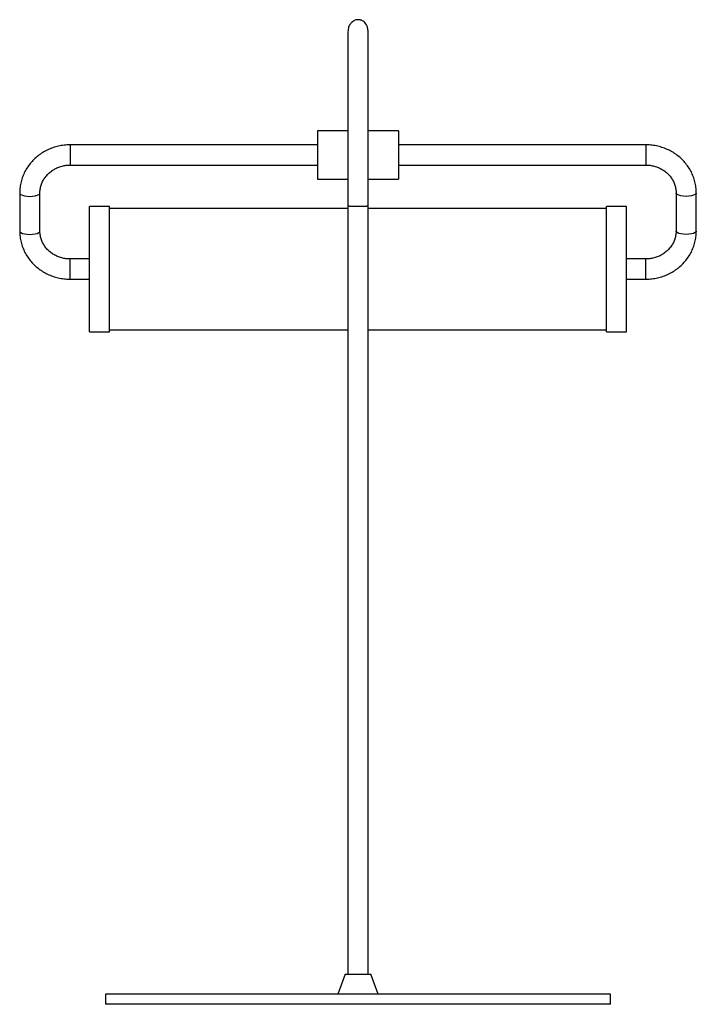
# Paper-space layout '_Izquierda' of a CAD drawing. Header units: millimetres. Extents: x -168 to 168, y -254 to 233.
import ezdxf

# ---------------------------------------------------------------- set-up
doc = ezdxf.new("R2010")
doc.units = ezdxf.units.MM

psp = doc.layouts.new('_Izquierda')

# ---------------------------------------------------------------- linework, layer by layer
at = {"color": 7, "linetype": 'Continuous', "lineweight": 25}
for p, q in [((-5, 178.42), (-20, 178.42)), ((-20, 178.42), (-20, 154.42)), ((20, 178.42), (5, 178.42)), ((20, 178.42), (20, 154.42)), ((-20, 171.42), (-142.5, 171.42)), ((142.5, 171.42), (20, 171.42)), ((-142.5, 161.42), (-20, 161.42)), ((20, 161.42), (142.5, 161.42)), ((-20, 154.42), (-5, 154.42)), ((5, 154.42), (20, 154.42)), ((-167.5, 147.59), (-167.5, 128.76)), ((-157.5, 128.76), (-157.5, 147.59)), ((157.5, 147.59), (157.5, 128.76)), ((167.5, 128.76), (167.5, 147.59)), ((-123, 140.93), (-133, 140.93)), ((-133, 78.93), (-133, 140.93)), ((-123, 78.93), (-123, 140.93)), ((-5, 139.93), (-123, 139.93)), ((123, 139.93), (5, 139.93)), ((133, 140.93), (123, 140.93)), ((123, 78.93), (123, 140.93)), ((133, 78.93), (133, 140.93)), ((-133, 114.93), (-142.5, 114.93)), ((142.5, 114.93), (133, 114.93)), ((-142.5, 104.93), (-133, 104.93)), ((133, 104.93), (142.5, 104.93)), ((-133, 78.93), (-123, 78.93)), ((-123, 79.93), (-5, 79.93)), ((5, 79.93), (123, 79.93)), ((123, 78.93), (133, 78.93)), ((-6.36, -239.08), (-10, -249.08)), ((-6.36, -239.08), (6.36, -239.08)), ((10, -249.08), (6.36, -239.08)), ((-125, -249.08), (-125, -254.08)), ((125, -249.08), (-125, -249.08)), ((125, -254.08), (125, -249.08)), ((125, -254.08), (-125, -254.08))]:
    psp.add_line(p, q, dxfattribs=at)
at = {"color": 8, "linetype": 'Continuous', "lineweight": 25}
for p, q in [((-142.5, 171.42), (-142.5, 161.42)), ((142.5, 171.42), (142.5, 161.42)), ((-142.5, 104.93), (-142.5, 114.93)), ((142.5, 104.93), (142.5, 114.93))]:
    psp.add_line(p, q, dxfattribs=at)
at = {"color": 8, "linetype": 'Continuous', "lineweight": 25, "flags": 128}
for points in [[(-167.5, 147.59), (-167.39, 147.25), (-166.94, 146.81), (-166.15, 146.44), (-165.09, 146.15), (-163.84, 145.97), (-162.49, 145.91), (-161.14, 145.97), (-159.89, 146.15), (-158.84, 146.44), (-158.06, 146.82), (-157.6, 147.25), (-157.5, 147.59)], [(167.5, 147.59), (167.39, 147.25), (166.94, 146.81), (166.15, 146.44), (165.09, 146.15), (163.84, 145.97), (162.49, 145.91), (161.14, 145.97), (159.89, 146.15), (158.84, 146.44), (158.06, 146.82), (157.6, 147.25), (157.5, 147.59)], [(-167.5, 128.76), (-167.39, 128.41), (-166.94, 127.98), (-166.15, 127.61), (-165.09, 127.32), (-163.84, 127.14), (-162.49, 127.08), (-161.14, 127.14), (-159.89, 127.32), (-158.84, 127.61), (-158.06, 127.99), (-157.6, 128.42), (-157.5, 128.76)], [(167.5, 128.76), (167.39, 128.41), (166.94, 127.98), (166.15, 127.61), (165.09, 127.32), (163.84, 127.14), (162.49, 127.08), (161.14, 127.14), (159.89, 127.32), (158.84, 127.61), (158.06, 127.99), (157.6, 128.42), (157.5, 128.76)]]:
    psp.add_lwpolyline(points, dxfattribs=at)
at = {"color": 7, "linetype": 'Continuous', "lineweight": 25}
for points, knots in [([(5, 227.43), (4.95, 228.11), (4.86, 229.38), (4.21, 230.9), (3.45, 231.94), (2.7, 232.59), (2.03, 232.97), (1.53, 233.16), (1.17, 233.26), (0.98, 233.3), (0.83, 233.33), (0.73, 233.34), (0.64, 233.36), (0.5, 233.37), (0.26, 233.39), (-0.04, 233.4), (-0.49, 233.37), (-1.09, 233.26), (-1.89, 232.98), (-2.84, 232.39), (-3.86, 231.33), (-4.79, 229.66), (-4.93, 228.2), (-5, 227.43)], [0, 0, 0, 0, 0.116876, 0.218496, 0.30385, 0.372558, 0.42466, 0.460531, 0.472683, 0.48138, 0.484708, 0.487654, 0.490738, 0.494181, 0.502516, 0.519452, 0.542732, 0.584829, 0.6401, 0.709104, 0.792298, 0.889656, 1, 1, 1, 1]), ([(-5, 227.43), (-5, 227.03), (-5, 226.25), (-5, 224.49), (-5, 222.16), (-5, 219.15), (-5, 215.69), (-5, 212.48), (-5, 209.69), (-5, 207.1), (-5, 204.67), (-5, 201.88), (-5, 198.3), (-5, 193.57), (-5, 187.77), (-5, 181.7), (-5, 175.61), (-5, 169.73), (-5, 163.3), (-5, 156.32), (-5, 148.82), (-5, 143.65), (-5, 140.99)], [0, 0, 0, 0, 0.055998, 0.108594, 0.157789, 0.225185, 0.284928, 0.327216, 0.364603, 0.39709, 0.424675, 0.452046, 0.493267, 0.54228, 0.599083, 0.663675, 0.711073, 0.761933, 0.816255, 0.874039, 0.935288, 1, 1, 1, 1]), ([(5, 140.99), (5, 143.29), (5, 147.75), (5, 154.2), (5, 161.05), (5, 168.07), (5, 174.62), (5, 179.86), (5, 183.96), (5, 187.42), (5, 190.45), (5, 193.69), (5, 197.52), (5, 202.05), (5, 206.93), (5, 211.32), (5, 215.11), (5, 218.3), (5, 221.25), (5, 223.85), (5, 226.04), (5, 226.96), (5, 227.43)], [0, 0, 0, 0, 0.056003, 0.108601, 0.157796, 0.22519, 0.284934, 0.327222, 0.364609, 0.397096, 0.424681, 0.452052, 0.493273, 0.542286, 0.599089, 0.663681, 0.711079, 0.761939, 0.816261, 0.874047, 0.935293, 1, 1, 1, 1]), ([(-142.5, 171.42), (-143.04, 171.41), (-144.53, 171.39), (-146.94, 171.09), (-149.69, 170.47), (-152.35, 169.55), (-154.89, 168.35), (-157.27, 166.89), (-159.46, 165.17), (-161.43, 163.24), (-163.16, 161.1), (-164.63, 158.8), (-165.81, 156.35), (-166.7, 153.79), (-167.27, 151.16), (-167.48, 149.08), (-167.5, 147.89), (-167.5, 147.59)], [0, 0, 0, 0, 0.041739, 0.11396, 0.186216, 0.258464, 0.330683, 0.402851, 0.474946, 0.546948, 0.618839, 0.690607, 0.762245, 0.833757, 0.905153, 0.976455, 1, 1, 1, 1]), ([(167.5, 147.59), (167.49, 148.12), (167.46, 149.55), (167.15, 151.85), (166.5, 154.46), (165.54, 156.98), (164.29, 159.38), (162.76, 161.64), (160.99, 163.71), (158.97, 165.59), (156.75, 167.24), (154.35, 168.64), (151.79, 169.77), (149.12, 170.63), (146.36, 171.19), (144.14, 171.4), (142.85, 171.42), (142.5, 171.42)], [0, 0, 0, 0, 0.042337, 0.113515, 0.184704, 0.255918, 0.327187, 0.39854, 0.469996, 0.541567, 0.613258, 0.685064, 0.75698, 0.828993, 0.901089, 0.973252, 1, 1, 1, 1]), ([(-157.5, 147.59), (-157.49, 147.89), (-157.47, 148.85), (-157.22, 150.48), (-156.61, 152.41), (-155.71, 154.25), (-154.52, 155.94), (-153.08, 157.46), (-151.43, 158.76), (-149.59, 159.83), (-147.6, 160.65), (-145.51, 161.19), (-143.79, 161.4), (-142.79, 161.42), (-142.5, 161.42)], [0, 0, 0, 0, 0.041788, 0.135651, 0.229467, 0.32294, 0.415919, 0.508346, 0.600239, 0.691665, 0.782707, 0.873456, 0.963993, 1, 1, 1, 1]), ([(142.5, 161.42), (142.84, 161.42), (143.89, 161.4), (145.65, 161.16), (147.73, 160.61), (149.69, 159.78), (151.5, 158.71), (153.13, 157.41), (154.54, 155.91), (155.71, 154.24), (156.61, 152.43), (157.21, 150.52), (157.47, 148.89), (157.49, 147.91), (157.5, 147.59)], [0, 0, 0, 0, 0.042298, 0.132579, 0.222906, 0.313292, 0.403826, 0.494606, 0.585738, 0.677329, 0.769466, 0.862192, 0.955476, 1, 1, 1, 1]), ([(-5, 141.39), (-5, 138.54), (-5, 133.11), (-5, 125.35), (-5, 118.35), (-5, 112.02), (-5, 106.29), (-5, 100.38), (-5, 94.42), (-5, 88.53), (-5, 83.46), (-5, 79.07), (-5, 73.89), (-5, 67.73), (-5, 60), (-5, 51.83), (-5, 43.22), (-5, 32.34), (-5, 19.1), (-5, 3.08), (-5, -11.99), (-5, -25.64), (-5, -37.38), (-5, -46.73), (-5, -53.74), (-5, -58.81), (-5, -64.29), (-5, -70.48), (-5, -77.32), (-5, -84.85), (-5, -93.11), (-5, -102.3), (-5, -112.5), (-5, -123.81), (-5, -135.59), (-5, -147.78), (-5, -160.36), (-5, -174.05), (-5, -187.76), (-5, -201.39), (-5, -214.86), (-5, -227.51), (-5, -235.69), (-5, -239.08)], [0, 0, 0, 0, 0.0206413, 0.0393084, 0.0562782, 0.0717801, 0.086, 0.0990852, 0.1165488, 0.1320446, 0.1457327, 0.1577031, 0.1684036, 0.189495, 0.211042, 0.2374775, 0.2645014, 0.2915047, 0.3397435, 0.3878967, 0.4358318, 0.4697717, 0.5016997, 0.5311985, 0.5441336, 0.5567332, 0.5707671, 0.5865803, 0.6043028, 0.6229826, 0.6436592, 0.6665039, 0.6917124, 0.7195082, 0.750145, 0.7782847, 0.8088214, 0.8419646, 0.8779454, 0.9083712, 0.940838, 0.9754888, 1, 1, 1, 1]), ([(5, -239.08), (5, -235.2), (5, -226.14), (5, -212.28), (5, -197.86), (5, -184.52), (5, -172.19), (5, -160.79), (5, -149.29), (5, -137.8), (5, -126.42), (5, -116.21), (5, -107.08), (5, -98.96), (5, -91.72), (5, -85.05), (5, -78.57), (5, -68.95), (5, -56.18), (5, -40.46), (5, -25.42), (5, -11.21), (5, 2.14), (5, 15.07), (5, 27.64), (5, 37.3), (5, 44.21), (5, 48.35), (5, 52.38), (5, 56.34), (5, 60.26), (5, 64.46), (5, 69.02), (5, 74.21), (5, 80.06), (5, 86.85), (5, 93.43), (5, 99.58), (5, 105.08), (5, 111.1), (5, 117.69), (5, 124.93), (5, 132.91), (5, 138.48), (5, 141.39)], [0, 0, 0, 0, 0.028057, 0.065591, 0.100349, 0.132537, 0.162345, 0.189948, 0.215504, 0.246283, 0.27406, 0.299097, 0.321624, 0.341843, 0.359624, 0.375819, 0.392119, 0.408711, 0.449167, 0.490604, 0.532622, 0.571032, 0.609529, 0.648092, 0.686763, 0.725404, 0.738703, 0.751589, 0.764088, 0.776224, 0.78802, 0.799858, 0.81394, 0.828388, 0.844831, 0.863342, 0.884095, 0.897083, 0.911001, 0.925968, 0.94214, 0.959707, 0.978902, 1, 1, 1, 1]), ([(-5, 141.19), (-5, 141.19), (-4.99, 141.19), (-4.96, 141.18), (-4.94, 141.18), (-4.84, 141.17), (-4.74, 141.17), (-4.49, 141.16), (-4.34, 141.16), (-3.98, 141.15), (-3.77, 141.15), (-3.3, 141.14), (-3.05, 141.14), (-2.64, 141.14), (-2.5, 141.14), (-2.21, 141.13), (-2.06, 141.13), (-1.61, 141.13), (-1.3, 141.13), (-0.65, 141.13), (-0.33, 141.13), (0.32, 141.13), (0.65, 141.13), (1.3, 141.13), (1.61, 141.13), (2.21, 141.13), (2.51, 141.14), (3.05, 141.14), (3.3, 141.14), (3.77, 141.15), (3.98, 141.15), (4.34, 141.16), (4.49, 141.16), (4.74, 141.17), (4.84, 141.17), (4.94, 141.18), (4.96, 141.18), (4.99, 141.19), (5, 141.19), (5, 141.19)], [0, 0, 0, 0, 0.03125, 0.03125, 0.0625, 0.0625, 0.125, 0.125, 0.1875, 0.1875, 0.25, 0.25, 0.3125, 0.3125, 0.34375, 0.34375, 0.375, 0.375, 0.4375, 0.4375, 0.5, 0.5, 0.5625, 0.5625, 0.625, 0.625, 0.6875, 0.6875, 0.75, 0.75, 0.8125, 0.8125, 0.875, 0.875, 0.9375, 0.9375, 0.96875, 0.96875, 1, 1, 1, 1]), ([(-167.5, 128.76), (-167.49, 128.23), (-167.46, 126.8), (-167.15, 124.5), (-166.5, 121.89), (-165.54, 119.37), (-164.29, 116.97), (-162.76, 114.71), (-160.99, 112.64), (-158.97, 110.76), (-156.75, 109.11), (-154.35, 107.71), (-151.79, 106.58), (-149.12, 105.72), (-146.36, 105.16), (-144.14, 104.95), (-142.85, 104.93), (-142.5, 104.93)], [0, 0, 0, 0, 0.042337, 0.113515, 0.184704, 0.255918, 0.327187, 0.39854, 0.469996, 0.541567, 0.613258, 0.685064, 0.75698, 0.828993, 0.901089, 0.973252, 1, 1, 1, 1]), ([(-142.5, 114.93), (-142.84, 114.93), (-143.89, 114.95), (-145.65, 115.19), (-147.73, 115.74), (-149.69, 116.57), (-151.5, 117.64), (-153.13, 118.94), (-154.54, 120.44), (-155.71, 122.11), (-156.61, 123.92), (-157.21, 125.83), (-157.47, 127.46), (-157.49, 128.44), (-157.5, 128.76)], [0, 0, 0, 0, 0.042298, 0.132579, 0.222906, 0.313292, 0.403826, 0.494606, 0.585738, 0.677329, 0.769466, 0.862192, 0.955476, 1, 1, 1, 1]), ([(142.5, 104.93), (143.04, 104.94), (144.53, 104.96), (146.94, 105.26), (149.69, 105.88), (152.35, 106.8), (154.89, 108), (157.27, 109.46), (159.46, 111.18), (161.43, 113.11), (163.16, 115.25), (164.63, 117.55), (165.81, 120), (166.7, 122.56), (167.27, 125.19), (167.48, 127.27), (167.5, 128.46), (167.5, 128.76)], [0, 0, 0, 0, 0.041739, 0.11396, 0.186216, 0.258464, 0.330683, 0.402851, 0.474946, 0.546948, 0.618839, 0.690607, 0.762245, 0.833757, 0.905153, 0.976455, 1, 1, 1, 1]), ([(157.5, 128.76), (157.49, 128.46), (157.47, 127.5), (157.22, 125.87), (156.61, 123.94), (155.71, 122.1), (154.52, 120.41), (153.08, 118.89), (151.43, 117.59), (149.59, 116.52), (147.6, 115.7), (145.51, 115.16), (143.79, 114.95), (142.79, 114.93), (142.5, 114.93)], [0, 0, 0, 0, 0.041788, 0.135651, 0.229467, 0.32294, 0.415919, 0.508346, 0.600239, 0.691665, 0.782707, 0.873456, 0.963993, 1, 1, 1, 1])]:
    psp.add_open_spline(points, degree=3, knots=knots, dxfattribs=at)

doc.saveas('drawing.dxf')
